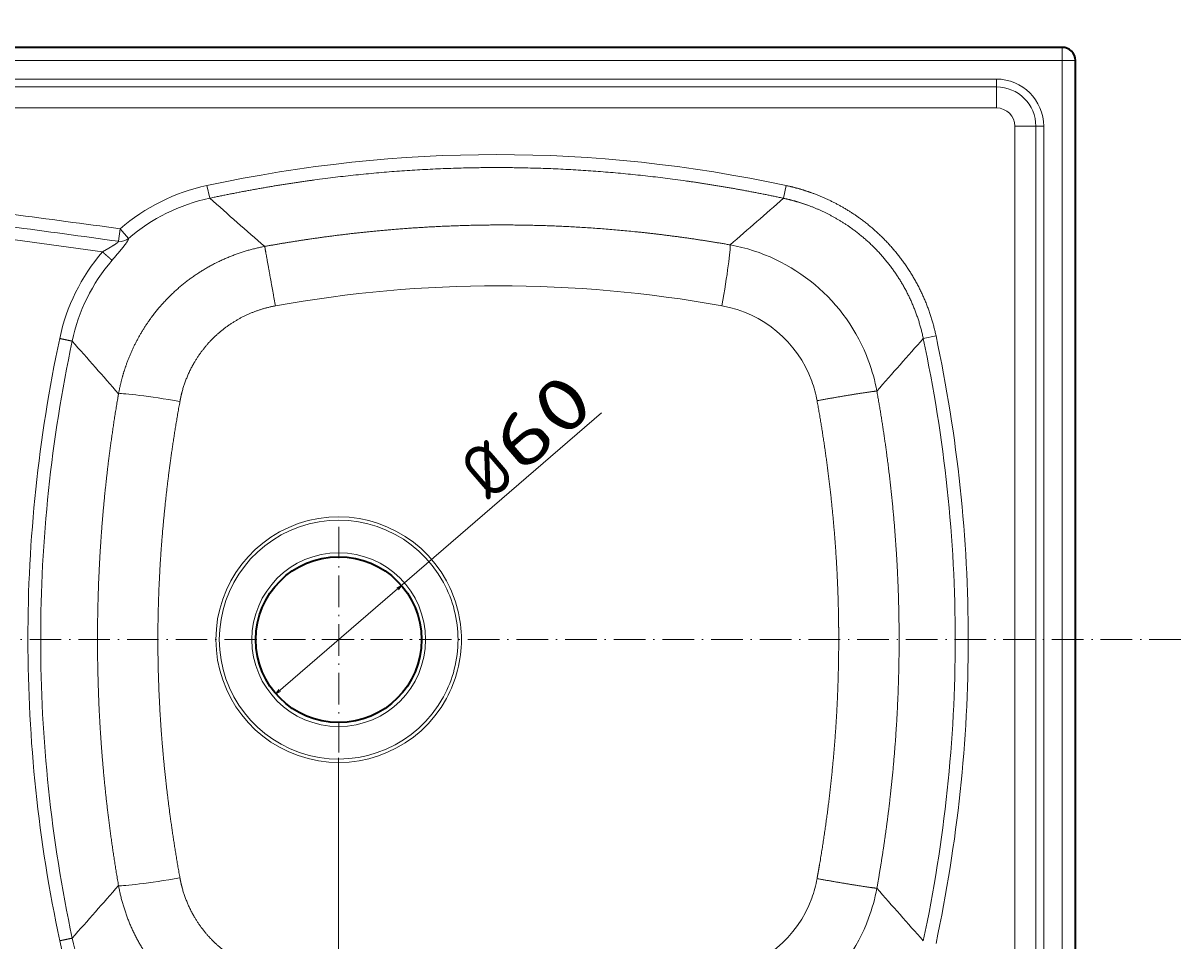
# Model space of a CAD drawing. Extents: x 57 to 1031, y -38 to 880.
# Tile 5 of 6: x 591 to 1031, y 147 to 496. Entities that reach past the tile are written whole.
import ezdxf
from ezdxf.enums import TextEntityAlignment as Align

# ---------------------------------------------------------------- set-up
doc = ezdxf.new("R2010")
doc.units = 0
doc.linetypes.add('DASHDOT', pattern=[18.5, 12, -3, 0.5, -3])
doc.layers.get('0').update_dxf_attribs({"lineweight": 13})
doc.styles.get("Standard").update_dxf_attribs({"font": 'isocp.shx'})
doc.dimstyles.get("Standard").update_dxf_attribs({"dimtxt": 2.5, "dimasz": 2.5, "dimexe": 1.25, "dimexo": 0.625, "dimtad": 1, "dimcen": 2.5, "dimadec": 0, "dimazin": 0, "dimtfac": 1, "dimtmove": 0, "dimatfit": 0, "dimfxl": 0, "dimarcsym": 0})

# ---------------------------------------------------------------- blocks, each defined once
blk = doc.blocks.new('*D')
at = {"color": 7, "lineweight": 13}
for p, q in [((194.14, 744.3), (71.33, 744.3)), ((73.33, 529.3), (73.33, 744.3)), ((194.14, 744.3), (128.05, 744.3)), ((130.05, 694.3), (130.05, 744.3)), ((204.14, 694.3), (128.05, 694.3)), ((677.64, 529.3), (71.33, 529.3)), ((194.14, 486.51), (74.38, 486.51)), ((76.38, 36.51), (76.38, 486.51)), ((687.29, 240.94), (811.07, 347.7)), ((191.14, 259.51), (191.14, -37.77)), ((991.14, 259.51), (991.14, -37.77)), ((711.14, 216.61), (711.14, -4.98)), ((194.14, 36.51), (74.38, 36.51)), ((191.14, 39.51), (191.14, -4.98)), ((191.14, -2.98), (711.14, -2.98)), ((191.14, -35.77), (991.14, -35.77))]:
    blk.add_line(p, q, dxfattribs=at)
for points in [[(73.85, 742.37), (73.33, 744.3), (72.82, 742.37)], [(130.57, 742.37), (130.05, 744.3), (129.53, 742.37)], [(129.53, 696.23), (130.05, 694.3), (130.57, 696.23)], [(72.82, 531.23), (73.33, 529.3), (73.85, 531.23)], [(76.9, 484.58), (76.38, 486.51), (75.86, 484.58)], [(733.87, 280.43), (735, 282.09), (733.2, 281.22)], [(688.42, 242.59), (687.29, 240.94), (689.09, 241.81)], [(75.86, 38.44), (76.38, 36.51), (76.9, 38.44)], [(193.08, -2.47), (191.14, -2.98), (193.08, -3.5)], [(709.21, -3.5), (711.14, -2.98), (709.21, -2.47)], [(193.08, -35.26), (191.14, -35.77), (193.08, -36.29)], [(989.21, -36.29), (991.14, -35.77), (989.21, -35.26)]]:
    blk.add_lwpolyline(points, dxfattribs=at)
for s, height, rotation, p, p2 in [('50', 14, 90, (128.05, 705.76), (128.05, 732.84)), ('215', 14, 90, (71.33, 615.78), (71.33, 657.82)), ('60', 20, 40.7788, (780.46, 323.94), (809.77, 349.22)), ('%%c', 20, 40.7788, (768.6, 313.71), (779.71, 323.29)), ('450', 14, 90, (74.38, 240.5), (74.38, 282.53))]:
    blk.add_text(s, height=height, rotation=rotation, dxfattribs=at).set_placement(p, p2, align=Align.FIT)
for s, p, p2 in [('520', (430.13, -0.98), (472.16, -0.98)), ('800', (570.13, -33.77), (612.16, -33.77))]:
    blk.add_text(s, height=14, dxfattribs=at).set_placement(p, p2, align=Align.FIT)
blk = doc.blocks.new('BLOCK13')
at = {"color": 7, "linetype": 'DASHDOT', "lineweight": 13}
for p, q in [((120, 42.9), (120, -42.9)), ((162.9, 0), (77.1, 0))]:
    blk.add_line(p, q, dxfattribs=at)
blk = doc.blocks.new('BLOCK14')
at = {"color": 7, "lineweight": 35}
for p, q in [((395, 225), (-395, 225)), ((400, 0), (400, 220)), ((400, -220), (400, 0))]:
    blk.add_line(p, q, dxfattribs=at)
at = {"color": 7, "lineweight": 13, "ltscale": 0.125}
for p, q in [((395, 220), (395, 225)), ((400, 220), (395, 220))]:
    blk.add_line(p, q, dxfattribs=at)
at = {"color": 7, "lineweight": 13}
for p, q in [((-395, 220), (395, 220)), ((395, 0), (395, 220)), ((370, 212.95), (-370, 212.95)), ((370, 209.97), (-370, 209.97)), ((370, 202), (-70.17, 202)), ((377, 0), (377, 195)), ((384.97, 0), (384.97, 195)), ((387.95, 0), (387.95, 195)), ((30.21, 147.31), (-46.68, 157.98)), ((377, -195), (377, 0)), ((384.97, -195), (384.97, 0)), ((387.95, -195), (387.95, 0)), ((395, 0), (395, -220))]:
    blk.add_line(p, q, dxfattribs=at)
at = {"color": 7, "lineweight": 13, "ltscale": 0.074689}
for p, q in [((370, 209.97), (370, 212.95)), ((387.95, 195), (384.97, 195))]:
    blk.add_line(p, q, dxfattribs=at)
at = {"color": 7, "lineweight": 13, "ltscale": 0.199172}
for p, q in [((370, 209.97), (370, 202)), ((377, 195), (384.97, 195))]:
    blk.add_line(p, q, dxfattribs=at)
at = {"color": 7, "lineweight": 13, "ltscale": 0.123461}
for p, q in [((70.98, 167.67), (69.94, 172.5)), ((289.02, 167.67), (290.06, 172.5)), ((342.2, 114.41), (347.03, 115.44))]:
    blk.add_line(p, q, dxfattribs=at)
at = {"color": 7, "lineweight": 13, "ltscale": 0.120504}
blk.add_line((36.31, 151.34), (36.95, 156.11), dxfattribs=at)
at = {"color": 7, "lineweight": 13, "ltscale": 0.122843}
blk.add_line((40.17, 152.4), (36.95, 156.11), dxfattribs=at)
at = {"color": 7, "lineweight": 13}
blk.add_circle((120, 0), 33, dxfattribs=at)
at = {"color": 7, "lineweight": 35}
blk.add_circle((120, 0), 31.5, dxfattribs=at)
blk.add_arc((395, 220), 5, 0, 90, dxfattribs=at)
at = {"color": 7, "lineweight": 13}
for centre, radius, start, end in [((370, 195), 17.95, 360, 450), ((370, 195), 14.97, 0, 90), ((370, 195), 7, 0, 90), ((3870.07, 4489.68), 5754.37, 228.684178, 228.960959), ((-3503.76, 4482.46), 5744.79, 311.047944, 311.316111), ((-3660.37, -27436.29), 27839.02, 82.36795, 82.538942), ((-7486.44, -54999.85), 55661.88, 82.232649, 82.318156), ((3657.1, -2831.39), 4434.67, 138.37399, 138.71848), ((-3276.48, -2813.17), 4407.16, 41.26306, 41.60924), ((256.11, 81.69), 69.62, 10.5441, 20.3094), ((257.38, 82.74), 45.15, 10.2653, 20.0594), ((120, 0), 46.66, 28.6485, 331.3513), ((120, 0), 45.36, 28.6475, 331.3526), ((120, 0), 46.65, 359.9974, 28.6479), ((120, 0), 45.36, 359.9983, 28.646), ((120, 0), 45.36, 331.3538, 0.0019), ((120, 0), 46.66, 331.3548, 0), ((257.35, -82.73), 45.19, 339.9442, 349.7309), ((-3276.48, 2813.18), 4407.16, 318.39076, 318.73694), ((256.11, -81.69), 69.62, 339.6906, 349.4559), ((3657.92, 2832.12), 4435.77, 221.28156, 221.62597)]:
    blk.add_arc(centre, radius, start, end, dxfattribs=at)
for centre, major_axis, ratio, start_param, end_param in [((179.87, -25769.13), (-0.13, -25953.4), 0.140832, 3.111478, 3.171708), ((87.01, 98.42), (53.09, -54.91), 0.982519, 2.591578, 3.086687), ((86.85, 98.8), (52.25, -48.22), 0.982079, 2.534203, 3.030705), ((36.95, 156.11), (4.97, -0.53), 0.964008, 4.687044, 5.513694), ((264.37, 125.67), (-4.3, -24.63), 0.044026, 1.624999, 2.984359), ((255.29, 80.78), (52.91, 47.05), 0.988169, 5.914869, 6.940209), ((88.07, 97.46), (56.41, -51.49), 0.981004, 3.17088, 3.664898), ((88.07, 97.42), (53.14, -47.91), 0.977949, 3.164841, 3.65857), ((290.9, -5545.82), (120.11, -5680.14), 0.288318, 3.083735, 3.187376), ((256.52, 81.52), (33.16, 32.7), 0.976052, 5.864202, 6.887128), ((29061.79, 22.05), (29059.91, 22.47), 0.136526, 3.11265, 3.141487), ((-10580.7, 59.42), (10935.02, -62.5), 0.222005, 0.001267, 0.048385), ((-15822.09, 45.52), (16181.36, -47.1), 0.183363, 0.000532, 0.039436), ((53817.59, 40.76), (53810.85, 41.17), 0.099871, 3.120418, 3.141516), ((60.64, 89.04), (24.64, -4.24), 0.050686, 1.61882, 2.984308), ((128108.2, -18.69), (128101.46, -18.77), 0.064731, 3.141602, 3.155276), ((-10580.7, -59.42), (10935.02, 62.5), 0.222005, 6.234801, 6.281918), ((37561.05, 33.42), (37559.16, 33.9), 0.120116, 3.141486, 3.16685), ((-9021.34, -50.92), (9380.6, 54.05), 0.240788, 6.230702, 6.2818), ((60.64, -89.04), (24.64, 4.24), 0.050686, 3.298877, 4.664365), ((256.52, -81.52), (33.16, -32.7), 0.976052, 5.679243, 6.702168), ((255.29, -80.78), (52.91, -47.05), 0.988169, 5.626162, 6.651501), ((88.06, -97.42), (53.14, 47.91), 0.977952, 2.624563, 3.118293), ((88.29, -97.38), (58.01, 50.02), 0.979825, 2.646833, 3.140069)]:
    blk.add_ellipse(centre, major_axis=major_axis, ratio=ratio, start_param=start_param, end_param=end_param, dxfattribs=at)
for points, knots in [([(70.98, 167.67), (84.22, 170.51), (97.56, 172.93), (110.97, 174.92), (142.06, 178.52), (173.35, 179.75), (191.1, 179.67), (221.48, 178.21), (251.66, 174.53), (264.18, 172.61), (276.64, 170.32), (289.02, 167.67)], [0, 0, 0, 0, 0, 0, 95.993549, 95.993549, 95.993549, 221.630476, 221.630476, 221.630476, 311.392163, 311.392163, 311.392163, 311.392163, 311.392163, 311.392163]), ([(347.03, 115.44), (345.63, 122.03), (343.49, 128.48), (340.61, 134.65), (333.52, 146.22), (323.99, 155.9), (318.7, 160.17), (309.93, 165.71), (300.39, 169.64), (297, 170.8), (293.55, 171.75), (290.06, 172.5)], [0, 0, 0, 0, 0, 0, 47.918559, 47.918559, 47.918559, 95.692263, 95.692263, 95.692263, 121.070618, 121.070618, 121.070618, 121.070618, 121.070618, 121.070618]), ([(342.2, 114.41), (340.85, 120.79), (338.76, 127.02), (335.94, 132.97), (329.1, 143.84), (319.95, 152.86), (315, 156.73), (306.94, 161.67), (298.2, 165.17), (295.19, 166.18), (292.12, 167.01), (289.02, 167.67)], [0, 0, 0, 0, 0, 0, 47.01013, 47.01013, 47.01013, 91.872045, 91.872045, 91.872045, 114.722904, 114.722904, 114.722904, 114.722904, 114.722904, 114.722904]), ([(268.79, 149.97), (257.58, 151.93), (246.39, 153.57), (235.25, 154.88), (213.29, 156.86), (191.76, 157.61), (181.21, 157.7), (162.6, 157.36), (144.47, 156.2), (136.58, 155.54), (122.83, 154.12), (109.28, 152.26), (103.47, 151.38), (97.68, 150.41), (91.9, 149.37)], [0, 0, 0, 0, 0, 0, 75.763094, 75.763094, 75.763094, 150.378824, 150.378824, 150.378824, 209.170963, 209.170963, 209.170963, 253.788058, 253.788058, 253.788058, 253.788058, 253.788058, 253.788058]), ([(36.31, 151.34), (36.31, 151.24), (36.25, 151.13), (36.14, 151), (35.75, 150.65), (35.18, 150.25), (34.81, 150.01), (33.98, 149.5), (33.07, 148.96), (32.59, 148.68), (31.82, 148.23), (31.03, 147.78), (30.78, 147.63), (30.49, 147.47), (30.21, 147.31)], [0, 0, 0, 0, 0, 0, 3.204304, 3.204304, 3.204304, 7.534557, 7.534557, 7.534557, 12.224511, 12.224511, 12.224511, 14.91589, 14.91589, 14.91589, 14.91589, 14.91589, 14.91589]), ([(33.85, 144.11), (34.99, 145.43), (36.12, 146.75), (37.22, 148.04), (38.66, 149.77), (39.62, 151.16), (39.85, 151.53), (40.06, 151.93), (40.14, 152.24), (40.16, 152.29), (40.16, 152.35), (40.17, 152.4)], [0, 0, 0, 0, 0, 0, 11.782551, 11.782551, 11.782551, 16.616838, 16.616838, 16.616838, 17.790505, 17.790505, 17.790505, 17.790505, 17.790505, 17.790505]), ([(30.21, 147.31), (30.8, 146.79), (31.39, 146.28), (31.95, 145.8), (32.73, 145.12), (33.36, 144.56), (33.52, 144.41), (33.69, 144.26), (33.8, 144.16), (33.82, 144.14), (33.84, 144.12), (33.85, 144.11)], [0, 0, 0, 0, 0, 0, 4.919808, 4.919808, 4.919808, 6.851532, 6.851532, 6.851532, 7.270441, 7.270441, 7.270441, 7.270441, 7.270441, 7.270441]), ([(91.9, 149.37), (85.49, 148.17), (79.21, 146.23), (73.18, 143.54), (61.9, 136.81), (52.47, 127.63), (48.33, 122.5), (42.85, 113.8), (39.05, 104.23), (37.91, 100.7), (37, 97.09), (36.34, 93.42)], [0, 0, 0, 0, 0, 0, 45.980715, 45.980715, 45.980715, 91.723289, 91.723289, 91.723289, 117.468775, 117.468775, 117.468775, 117.468775, 117.468775, 117.468775]), ([(91.9, 149.37), (91.96, 149.05), (92.05, 148.52), (92.18, 147.8), (92.78, 144.46), (93.69, 139.37), (94.43, 135.28), (95.19, 131.05), (95.96, 126.79)], [0, 0, 0, 0, 0, 0, 10.690891, 10.690891, 10.690891, 41.484706, 41.484706, 41.484706, 41.484706, 41.484706, 41.484706]), ([(95.96, 126.79), (91.21, 125.93), (86.57, 124.44), (82.16, 122.34), (74.04, 117.02), (67.6, 109.73), (64.9, 105.68), (62.21, 100.15), (60.48, 94.25), (60.17, 93.01), (59.9, 91.75), (59.67, 90.49)], [0, 0, 0, 0, 0, 0, 40.258828, 40.258828, 40.258828, 80.140222, 80.140222, 80.140222, 90.615126, 90.615126, 90.615126, 90.615126, 90.615126, 90.615126]), ([(13.97, 114.4), (14.97, 114.19), (15.96, 113.98), (16.96, 113.77), (17.99, 113.55), (18.54, 113.43), (18.62, 113.41), (18.67, 113.4), (18.71, 113.39)], [0, 0, 0, 0, 0, 0, 7.216005, 7.216005, 7.216005, 8.567904, 8.567904, 8.567904, 8.567904, 8.567904, 8.567904]), ([(28.34, 0), (28.34, 5.9), (28.42, 11.8), (28.58, 17.76), (29.02, 28.73), (29.78, 40.3), (30.19, 45.57), (31.26, 57.47), (32.74, 70.02), (33.69, 77.05), (34.83, 84.6), (36.13, 92.25), (36.2, 92.64), (36.27, 93.03), (36.34, 93.42)], [0, 0, 0, 0, 0, 0, 47.312789, 47.312789, 47.312789, 84.912021, 84.912021, 84.912021, 130.242075, 130.242075, 130.242075, 132.672558, 132.672558, 132.672558, 132.672558, 132.672558, 132.672558]), ([(324.55, 94.43), (324.22, 94.41), (323.68, 94.35), (322.95, 94.26), (319.57, 93.79), (314.45, 92.97), (310.34, 92.28), (306.09, 91.54), (301.81, 90.78)], [0, 0, 0, 0, 0, 0, 10.642301, 10.642301, 10.642301, 41.442078, 41.442078, 41.442078, 41.442078, 41.442078, 41.442078]), ([(333, 0), (333, 11.27), (332.7, 22.55), (332.1, 33.82), (330.58, 52.71), (328.22, 71.6), (327.13, 79.21), (325.91, 86.82), (324.55, 94.43)], [0, 0, 0, 0, 0, 0, 80.75885, 80.75885, 80.75885, 135.160044, 135.160044, 135.160044, 135.160044, 135.160044, 135.160044]), ([(51.29, 0), (51.29, 5.64), (51.38, 11.28), (51.55, 17), (52.04, 27.88), (52.91, 39.62), (53.4, 45.23), (54.6, 57.02), (56.28, 69.81), (57.26, 76.5), (58.39, 83.41), (59.67, 90.49)], [0, 0, 0, 0, 0, 0, 68.891426, 68.891426, 68.891426, 127.014686, 127.014686, 127.014686, 186.032746, 186.032746, 186.032746, 186.032746, 186.032746, 186.032746]), ([(301.81, 90.78), (304.78, 74.4), (307.09, 58.01), (308.72, 41.64), (309.79, 23.49), (310.03, 5.36), (310.04, 3.57), (310.05, 1.79), (310.05, 0)], [0, 0, 0, 0, 0, 0, 117.863705, 117.863705, 117.863705, 130.732829, 130.732829, 130.732829, 130.732829, 130.732829, 130.732829]), ([(28.34, 0), (28.34, -4.98), (28.4, -9.95), (28.51, -14.98), (28.87, -25.8), (29.54, -37.16), (29.99, -43.34), (31.14, -56.58), (32.81, -70.63), (33.83, -78.09), (35, -85.7), (36.34, -93.42)], [0, 0, 0, 0, 0, 0, 40.602325, 40.602325, 40.602325, 86.014946, 86.014946, 86.014946, 134.52361, 134.52361, 134.52361, 134.52361, 134.52361, 134.52361]), ([(51.29, 0), (51.29, -5.77), (51.38, -11.54), (51.56, -17.38), (52.06, -28.17), (52.91, -39.53), (53.36, -44.74), (54.55, -56.57), (56.17, -69.05), (57.19, -76.07), (58.36, -83.23), (59.67, -90.49)], [0, 0, 0, 0, 0, 0, 46.966675, 46.966675, 46.966675, 84.750688, 84.750688, 84.750688, 130.597229, 130.597229, 130.597229, 130.597229, 130.597229, 130.597229]), ([(310.05, 0), (310.05, -16.32), (309.39, -32.63), (308.05, -48.96), (305.83, -67.13), (302.79, -85.28), (302.47, -87.12), (302.15, -88.95), (301.81, -90.78)], [0, 0, 0, 0, 0, 0, 128.096892, 128.096892, 128.096892, 142.49169, 142.49169, 142.49169, 142.49169, 142.49169, 142.49169]), ([(324.55, -94.43), (326.58, -83.04), (328.32, -71.64), (329.74, -60.25), (331.59, -41.36), (332.6, -22.49), (332.87, -14.99), (333, -7.49), (333, 0)], [0, 0, 0, 0, 0, 0, 81.466381, 81.466381, 81.466381, 135.15728, 135.15728, 135.15728, 135.15728, 135.15728, 135.15728]), ([(95.96, -126.79), (91.21, -125.93), (86.57, -124.44), (82.16, -122.34), (74.04, -117.02), (67.6, -109.73), (64.9, -105.68), (62.21, -100.15), (60.48, -94.25), (60.17, -93.01), (59.9, -91.75), (59.67, -90.49)], [0, 0, 0, 0, 0, 0, 40.258828, 40.258828, 40.258828, 80.140222, 80.140222, 80.140222, 90.615126, 90.615126, 90.615126, 90.615126, 90.615126, 90.615126]), ([(324.55, -94.43), (324.22, -94.41), (323.68, -94.35), (322.95, -94.26), (319.57, -93.79), (314.45, -92.97), (310.34, -92.28), (306.09, -91.54), (301.81, -90.78)], [0, 0, 0, 0, 0, 0, 10.642301, 10.642301, 10.642301, 41.442078, 41.442078, 41.442078, 41.442078, 41.442078, 41.442078]), ([(36.34, -93.42), (37.51, -99.91), (39.44, -106.22), (42.1, -112.26), (48.63, -123.37), (57.49, -132.66), (62.32, -136.7), (70.92, -142.37), (80.35, -146.35), (84.13, -147.63), (87.99, -148.64), (91.9, -149.37)], [0, 0, 0, 0, 0, 0, 45.565295, 45.565295, 45.565295, 89.449496, 89.449496, 89.449496, 117.467885, 117.467885, 117.467885, 117.467885, 117.467885, 117.467885]), ([(13.97, -114.4), (14.97, -114.19), (15.96, -113.98), (16.96, -113.77), (17.99, -113.55), (18.54, -113.43), (18.62, -113.41), (18.67, -113.4), (18.71, -113.39)], [0, 0, 0, 0, 0, 0, 7.216005, 7.216005, 7.216005, 8.567903, 8.567903, 8.567903, 8.567903, 8.567903, 8.567903])]:
    blk.add_open_spline(points, degree=5, knots=knots, dxfattribs=at)

msp = doc.modelspace()

# ---------------------------------------------------------------- linework, layer by layer
at = {"color": 7, "linetype": 'DASHDOT', "lineweight": 13}
msp.add_line((1031.223, 261.511), (177.945, 261.511), dxfattribs=at)

# ---------------------------------------------------------------- block references
at = {"lineweight": 0}
for name in ['BLOCK14', 'BLOCK13']:
    msp.add_blockref(name, (591.143, 261.511), dxfattribs=at)

# ---------------------------------------------------------------- dimensions: what is measured, and where the dimension line sits
at = {"color": 0, "lineweight": 0}
for base, p1, p2, angle, middle, dimtype in [((191.143, -35.773), (991.143, 261.511), (191.143, 261.511), 180, (591.143, -35.773), 161), ((76.382, 486.511), (196.143, 36.511), (196.143, 486.511), 90, (76.382, 261.511), 161), ((711.143, -2.984), (191.143, 41.511), (711.143, 218.611), 359.99809, (451.143, -2.984), 160), ((130.05, 694.301), (196.143, 744.301), (206.143, 694.301), 269.99857, (130.05, 719.301), 160), ((73.333, 529.301), (196.143, 744.301), (679.643, 529.301), 269.99857, (73.333, 636.801), 160)]:
    dim = msp.add_linear_dim(base=base, p1=p1, p2=p2, angle=angle, dimstyle='Standard', dxfattribs=at)
    dim.commit()
    dim.dimension.update_dxf_attribs({"geometry": '*D', "text_midpoint": middle, "dimtype": dimtype})
dim = msp.add_diameter_dim_2p(p1=(687.29, 240.937), p2=(734.996, 282.085), text='%%c60', dimstyle='Standard', dxfattribs=at)
dim.commit()
dim.dimension.update_dxf_attribs({"geometry": '*D', "text_midpoint": (790.49, 329.95), "dimtype": 163})

doc.saveas('drawing.dxf')
